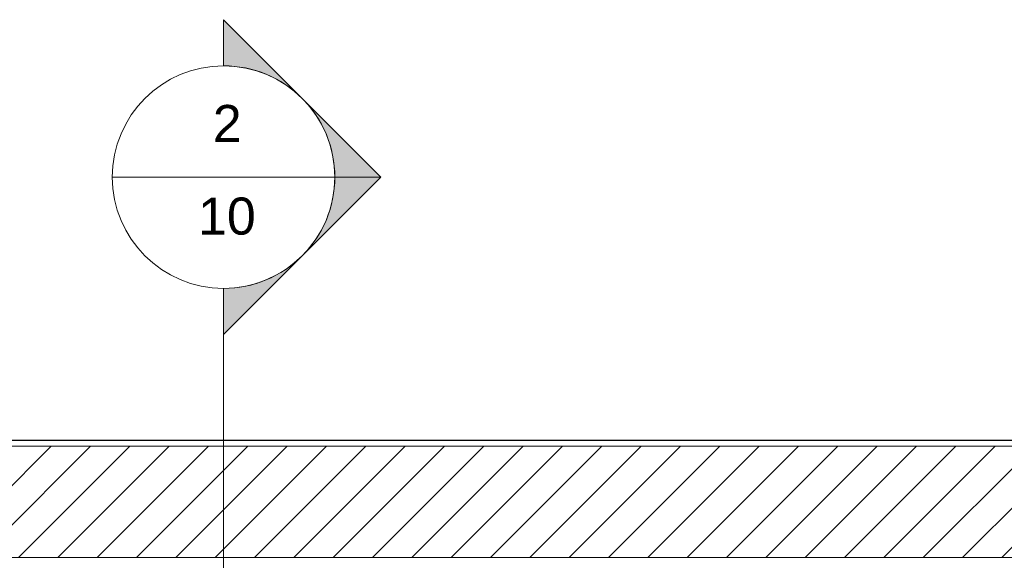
# Model space of a CAD drawing. Header units: metres. Extents: x 3 to 42.2, y -72.9 to -48.7.
# Tile 149 of 189: x 32.7 to 36.7, y -51 to -48.8. Entities that reach past the tile are written whole.
import ezdxf

# ---------------------------------------------------------------- set-up
doc = ezdxf.new("R2010")
doc.units = ezdxf.units.M
for name, color, linetype, lineweight in [('A-WALL', 7, 'Continuous', 18), ('A-WALL-PATT', 7, 'Continuous', 18), ('G-ANNO-SYMB', 7, 'Continuous', 9)]:
    doc.layers.add(name, color=color, linetype=linetype, lineweight=lineweight)
doc.styles.add('Arial', font='arial.ttf', dxfattribs={"height": 0.15})

# ---------------------------------------------------------------- blocks, each defined once
blk = doc.blocks.new('4 GRE - ESCOLA DE CINEMA E AUDIOVISUAL CINE REX R07_rvt-1-1PAV')
at = {"layer": 'A-WALL-PATT', "true_color": 0xd4d4d4}
h = blk.add_hatch(dxfattribs=at)
h.set_pattern_fill('FP_1', color=254, style=0, pattern_type=2)
h.set_pattern_definition([(50, (21.555, -62.929), (0.5465545, -0.047815), [0.05715, -0.62865]), (355, (21.555, -62.929), (-0.105728, 0.573166), [0.04572, -0.50292]), (100.451, (21.601, -62.933), (0.440828, 0.525349), [0.04857, -0.53427]), (46.184, (21.555, -62.776), (0.813237, -0.12613), [0.08573, -0.94298]), (96.636, (21.623, -62.787), (0.712212, 0.742287), [0.07286, -0.80141]), (351.184, (21.555, -62.776), (0.712217, 0.742274), [0.06858, -0.75438]), (21, (21.631, -62.814), (0.454846, -0.306795), [0.05715, -0.62865]), (326, (21.631, -62.814), (0.185405, 0.55256), [0.04572, -0.50292]), (71.451, (21.669, -62.84), (0.640251, 0.245763), [0.04857, -0.53427]), (37.5, (21.555, -62.929), (0.009261, 0.2536672), [0.02515, -0.47168, 0.02515, -0.48539, -0.50482]), (37.5, (21.555, -62.929), (0.009261, 0.2536672), [-1.007, 0.02515, -0.47968]), (7.5, (21.555, -62.929), (0.2004558, 0.300546), [0.02515, -0.26594, 0.02515, -0.46025, -0.1924]), (7.5, (21.555, -62.929), (0.2004558, 0.300546), [-0.77648, 0.02515, -0.16726]), (327.5, (21.385, -62.929), (0.4067682, -0.0171882), [0.02515, -0.16535, 0.02515, -0.56921, -0.78867]), (327.5, (21.385, -62.929), (0.4067682, -0.0171882), [-0.78486, 0.02515, -0.76352]), (317.5, (21.309, -62.929), (0.444383, 0.0762794), [0.02515, -0.2225, 0.02515, -0.36957, -0.56007]), (317.5, (21.309, -62.929), (0.444383, 0.0762794), [-0.64237, 0.02515, -0.53492])])
h.paths.add_polyline_path([(42.1504, -50.5479), (42.1504, -50.5454), (21.5473, -50.5454), (21.5473, -50.5479), (40.9175, -50.5479)])
h = blk.add_hatch(dxfattribs=at)
h.set_pattern_fill('FP_2', color=254, style=0, pattern_type=2)
h.set_pattern_definition([(45, (21.555, -62.929), (-0.0795495, 0.0795495), [])])
h.paths.add_polyline_path([(42.1504, -51.0204), (42.1504, -50.5704), (21.5473, -50.5704), (21.5473, -51.0204), (40.9175, -51.0204)])
at = {"layer": 'A-WALL', "color": 253, "true_color": 0xaaaaaa}
for p, q in [((42.1504, -50.5454), (21.5473, -50.5454)), ((21.5473, -50.5479), (42.1504, -50.5479)), ((21.5473, -50.5704), (42.1504, -50.5704)), ((22.5623, -51.0204), (40.1923, -51.0204))]:
    blk.add_line(p, q, dxfattribs=at)
blk = doc.blocks.new('Corte - M_Cabeça do corte - Preenchido-1049-1PAV')
at = {"layer": 'G-ANNO-SYMB'}
h = blk.add_hatch(color=256, dxfattribs=at)
edge = h.paths.add_edge_path()
edge.add_line((-0.006, 0.008485), (-0.006, 0.006))
edge.add_arc((-0.006, 0), 0.006, 90, 135)
edge.add_line((-0.010243, 0.004243), (-0.006, 0.008485))
h = blk.add_hatch(color=256, dxfattribs=at)
edge = h.paths.add_edge_path()
edge.add_line((-0.006, 0.008485), (-0.001757, 0.004243))
edge.add_arc((-0.006, 0), 0.006, 45, 90)
edge.add_line((-0.006, 0.006), (-0.006, 0.008485))
h = blk.add_hatch(color=256, dxfattribs=at)
edge = h.paths.add_edge_path()
edge.add_line((-0.014485, 0), (-0.010243, 0.004243))
edge.add_arc((-0.006, 0), 0.006, 135, 180)
edge.add_line((-0.012, 0), (-0.014485, 0))
h = blk.add_hatch(color=256, dxfattribs=at)
edge = h.paths.add_edge_path()
edge.add_line((0.002485, 0), (0, 0))
edge.add_arc((-0.006, 0), 0.006, 360, 405)
edge.add_line((-0.001757, 0.004243), (0.002485, 0))
for p, q in [((-0.006, 0.008485), (-0.014485, 0)), ((-0.006, 0.008485), (-0.010243, 0.004243)), ((-0.006, 0.008485), (0.002485, 0)), ((-0.006, 0.006), (-0.006, 0.008485)), ((-0.006, 0.008485), (-0.006, 0.006)), ((-0.001757, 0.004243), (-0.006, 0.008485)), ((-0.010243, 0.004243), (-0.014485, 0)), ((0.002485, 0), (-0.001757, 0.004243)), ((-0.014485, 0), (-0.012, 0)), ((0, 0), (0.002485, 0)), ((-0.012, 0), (-0.014485, 0)), ((0, 0), (0.002485, 0))]:
    blk.add_line(p, q, dxfattribs=at)
for start, end in [(360, 180), (90, 135), (45, 90), (135, 180), (360, 45), (180, 360)]:
    blk.add_arc((-0.006, 0), 0.006, start, end, dxfattribs=at)

msp = doc.modelspace()

# ---------------------------------------------------------------- linework, layer by layer
at = {"layer": 'G-ANNO-SYMB'}
for p, q in [((33.047, -49.4823), (33.947, -49.4823)), ((33.497, -49.9323), (33.497, -72.5008))]:
    msp.add_line(p, q, dxfattribs=at)

# ---------------------------------------------------------------- block references
at = {"lineweight": 5}
msp.add_blockref('4 GRE - ESCOLA DE CINEMA E AUDIOVISUAL CINE REX R07_rvt-1-1PAV', (0, 0), dxfattribs=at)
at = {"layer": 'G-ANNO-SYMB', "xscale": 74.99999999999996, "yscale": 74.99999999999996, "zscale": 74.99999999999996, "rotation": 269.9999999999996}
msp.add_blockref('Corte - M_Cabeça do corte - Preenchido-1049-1PAV', (33.497, -49.9323), dxfattribs=at)

# ---------------------------------------------------------------- texts
at = {"layer": 'G-ANNO-SYMB', "char_height": 0.15, "attachment_point": 1, "style": 'Arial'}
for s, insert, width in [('2', (33.4537, -49.1906), 0.144304), ('10', (33.3941, -49.5648), 0.288607)]:
    msp.add_mtext(s, dxfattribs=dict(at, insert=insert, width=width))

doc.saveas('drawing.dxf')
